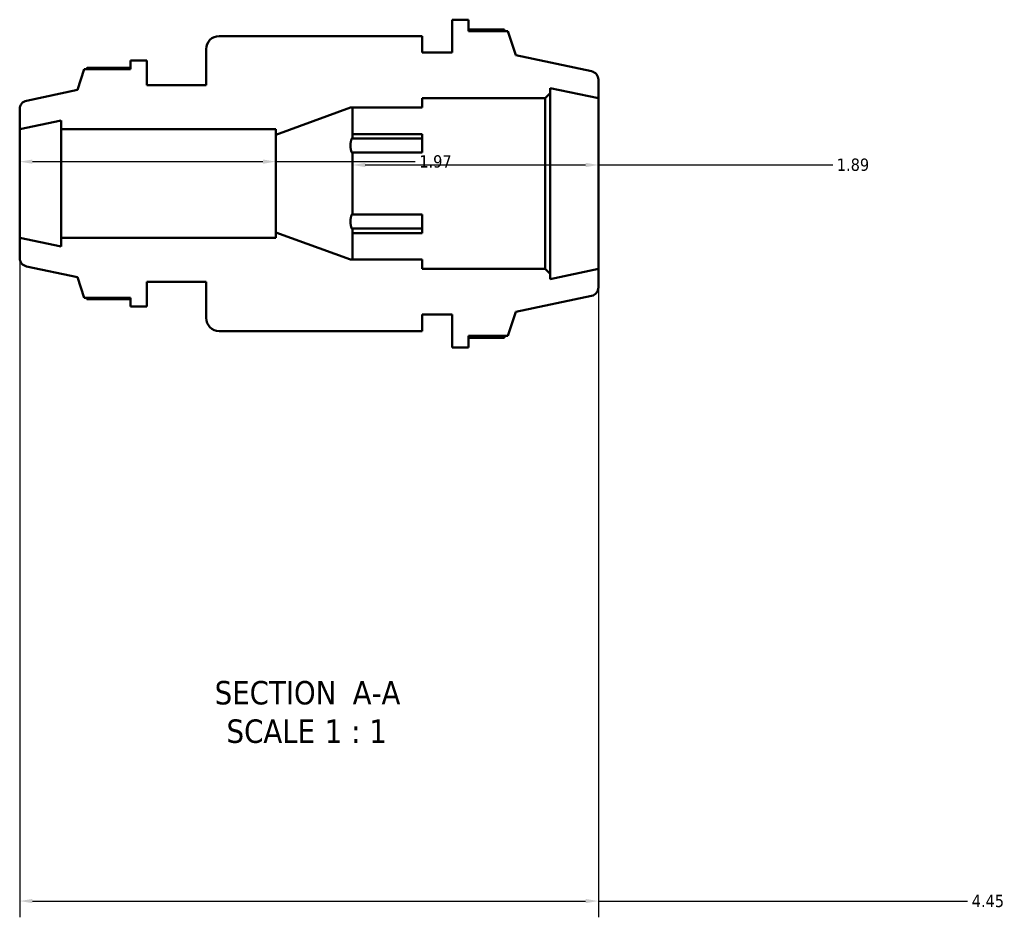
# Model space of a CAD drawing. Header units: inches. Extents: x -2.2 to 51.6, y -14.1 to 33.
# Tile 3 of 8: x 18.8 to 26.4, y -14.1 to -7.2. Entities that reach past the tile are written whole.
import ezdxf

# ---------------------------------------------------------------- set-up
doc = ezdxf.new("R2010")
doc.units = ezdxf.units.IN
doc.header["$MEASUREMENT"] = 0
for name, color, linetype, lineweight in [('Dimension (ANSI)', 7, 'Continuous', 25), ('Symbol (ANSI)', 7, 'Continuous', 25), ('Visible (ANSI)', 7, 'Continuous', 50)]:
    doc.layers.add(name, color=color, linetype=linetype, lineweight=lineweight)
doc.styles.add('Label Text (ANSI)', font='tahoma.ttf')
doc.styles.add('Note Text (ANSI)', font='tahoma.ttf')
doc.dimstyles.new('Default (ANSI)', dxfattribs={"dimtxt": 0.094488, "dimasz": 0.098425, "dimexe": 0.125, "dimexo": 0.0625, "dimgap": 0.031496, "dimtad": 0, "dimtih": 1, "dimtoh": 1, "dimrnd": 1e-08, "dimzin": 4, "dimdsep": 46, "dimtxsty": 'Note Text (ANSI)', "dimcen": 0.09, "dimdle": 0.393701, "dimclrd": 256, "dimclre": 256, "dimclrt": 5, "dimadec": 0, "dimazin": 1, "dimtfac": 1, "dimtofl": 0, "dimtmove": 0, "dimatfit": 3, "dimfxl": 1, "dimtolj": 1, "dimtzin": 4, "dimlwd": -1, "dimlwe": -1, "dimarcsym": 0})

# ---------------------------------------------------------------- blocks, each defined once
blk = doc.blocks.new('*D7')
at = {"layer": 'Defpoints', "color": 0, "transparency": 16777216}
for p in [(18.7884, -8.8682), (23.2372, -9.1064), (23.2372, -13.968)]:
    blk.add_point(p, dxfattribs=at)
at = {"layer": 'Dimension (ANSI)', "transparency": 16777216}
for p, q in [((18.7884, -8.9307), (18.7884, -14.093)), ((23.2372, -9.1689), (23.2372, -14.093)), ((18.8868, -13.968), (23.1388, -13.968)), ((23.2372, -13.968), (26.0764, -13.968))]:
    blk.add_line(p, q, dxfattribs=at)
for points in [[(18.8868, -13.9516), (18.8868, -13.9844), (18.7884, -13.968)], [(23.1388, -13.9516), (23.1388, -13.9844), (23.2372, -13.968)]]:
    blk.add_solid(points, dxfattribs=at)
at = {"layer": 'Dimension (ANSI)', "color": 5, "transparency": 16777216, "insert": (26.1079, -13.9198), "char_height": 0.09449, "attachment_point": 1, "style": 'Note Text (ANSI)'}
blk.add_mtext('\\A1;4.45', dxfattribs=at)
blk = doc.blocks.new('*D8')
at = {"layer": 'Defpoints', "color": 0, "transparency": 16777216}
for p in [(20.7569, -8.2824), (18.7884, -8.4509), (20.7569, -8.4509)]:
    blk.add_point(p, dxfattribs=at)
at = {"layer": 'Dimension (ANSI)', "transparency": 16777216}
for p, q in [((18.8868, -8.2824), (20.6585, -8.2824)), ((20.7569, -8.2824), (21.8293, -8.2824))]:
    blk.add_line(p, q, dxfattribs=at)
for points in [[(18.8868, -8.266), (18.8868, -8.2988), (18.7884, -8.2824)], [(20.6585, -8.266), (20.6585, -8.2988), (20.7569, -8.2824)]]:
    blk.add_solid(points, dxfattribs=at)
at = {"layer": 'Dimension (ANSI)', "color": 5, "transparency": 16777216, "insert": (21.8608, -8.2333), "char_height": 0.09449, "attachment_point": 1, "style": 'Note Text (ANSI)'}
blk.add_mtext('\\A1;1.97', dxfattribs=at)
blk = doc.blocks.new('*D9')
at = {"layer": 'Defpoints', "color": 0, "transparency": 16777216}
for p in [(23.2372, -8.308), (21.3472, -8.4509), (23.2372, -8.4509)]:
    blk.add_point(p, dxfattribs=at)
at = {"layer": 'Dimension (ANSI)', "transparency": 16777216}
for p, q in [((21.4456, -8.308), (23.1388, -8.308)), ((23.2372, -8.308), (25.0395, -8.308))]:
    blk.add_line(p, q, dxfattribs=at)
for points in [[(21.4456, -8.2916), (21.4456, -8.3244), (21.3472, -8.308)], [(23.1388, -8.2916), (23.1388, -8.3244), (23.2372, -8.308)]]:
    blk.add_solid(points, dxfattribs=at)
at = {"layer": 'Dimension (ANSI)', "color": 5, "transparency": 16777216, "insert": (25.071, -8.2586), "char_height": 0.09449, "attachment_point": 1, "style": 'Note Text (ANSI)'}
blk.add_mtext('\\A1;1.89', dxfattribs=at)

msp = doc.modelspace()

# ---------------------------------------------------------------- linework, layer by layer
at = {"layer": 'Visible (ANSI)'}
for p, q in [((22.2383, -7.1909), (22.1123, -7.1909)), ((22.1123, -7.1909), (22.1123, -7.4429)), ((22.2383, -7.2791), (22.2383, -7.1909)), ((22.513, -7.2653), (22.2383, -7.2653)), ((21.8826, -7.3169), (20.3223, -7.3169)), ((21.8826, -7.4429), (21.8826, -7.3169)), ((22.5417, -7.2791), (22.2383, -7.2791)), ((22.6017, -7.4636), (22.5417, -7.2791)), ((20.2215, -7.4177), (20.2215, -7.6949)), ((22.1123, -7.4429), (21.8826, -7.4429)), ((23.1853, -7.5877), (22.6017, -7.4636)), ((19.6411, -7.5617), (19.3062, -7.5617)), ((19.7671, -7.5059), (19.6411, -7.5059)), ((19.6411, -7.5059), (19.6411, -7.572)), ((19.7671, -7.6949), (19.7671, -7.5059)), ((19.2847, -7.572), (19.2333, -7.7303)), ((19.6411, -7.572), (19.2847, -7.572)), ((20.2215, -7.6949), (19.7671, -7.6949)), ((22.8665, -7.756), (22.8665, -7.7165)), ((22.8665, -7.7165), (23.2372, -7.7953)), ((23.2372, -7.7953), (23.2372, -7.6518)), ((19.2333, -7.7303), (18.8403, -7.8138)), ((21.8826, -7.8667), (21.8826, -7.7953)), ((21.8826, -7.7953), (22.8271, -7.7953)), ((22.8271, -7.7953), (22.8665, -7.756)), ((22.8271, -7.7953), (22.8271, -9.1064)), ((22.8665, -9.1457), (22.8665, -7.756)), ((23.2372, -9.1064), (23.2372, -7.7953)), ((20.7569, -8.0753), (21.3313, -7.8667)), ((21.3313, -7.8667), (21.8826, -7.8667)), ((21.3472, -8.103), (21.3472, -7.8667)), ((18.7884, -7.878), (18.7884, -8.0335)), ((18.7884, -8.0335), (19.1062, -7.966)), ((19.1062, -7.966), (19.1062, -8.0335)), ((18.7884, -8.8682), (18.7884, -8.0335)), ((19.1062, -8.0335), (20.7569, -8.0335)), ((19.1062, -8.8682), (19.1062, -8.0335)), ((20.7569, -8.0335), (20.7569, -8.0753)), ((20.7569, -8.8265), (20.7569, -8.0753)), ((21.3472, -8.0701), (21.8826, -8.0701)), ((21.8826, -8.1042), (21.8826, -8.0701)), ((21.3407, -8.1042), (21.8826, -8.1042)), ((21.8826, -8.2133), (21.8826, -8.1042)), ((21.8826, -8.2133), (21.3407, -8.2133)), ((21.3472, -8.6884), (21.3472, -8.2133)), ((21.3407, -8.6884), (21.8826, -8.6884)), ((21.8826, -8.7975), (21.8826, -8.6884)), ((21.3313, -9.0351), (20.7569, -8.8265)), ((20.7569, -8.8265), (20.7569, -8.8682)), ((21.8826, -8.7975), (21.3407, -8.7975)), ((21.3472, -9.0351), (21.3472, -8.7987)), ((21.8826, -8.8317), (21.3472, -8.8317)), ((21.8826, -8.8317), (21.8826, -8.7975)), ((19.1062, -8.9357), (18.7884, -8.8682)), ((18.7884, -8.8682), (18.7884, -9.0238)), ((20.7569, -8.8682), (19.1062, -8.8682)), ((19.1062, -8.8682), (19.1062, -8.9357)), ((21.8826, -9.0351), (21.3313, -9.0351)), ((21.8826, -9.1064), (21.8826, -9.0351)), ((18.8403, -9.0879), (19.2333, -9.1714)), ((22.8271, -9.1064), (21.8826, -9.1064)), ((22.8665, -9.1457), (22.8271, -9.1064)), ((23.2372, -9.1064), (22.8665, -9.1852)), ((22.8665, -9.1852), (22.8665, -9.1457)), ((23.2372, -9.2499), (23.2372, -9.1064)), ((19.2333, -9.1714), (19.2847, -9.3297)), ((19.7671, -9.3959), (19.7671, -9.2069)), ((19.7671, -9.2069), (20.2215, -9.2069)), ((20.2215, -9.2069), (20.2215, -9.4841)), ((19.2847, -9.3297), (19.6411, -9.3297)), ((19.3062, -9.34), (19.6411, -9.34)), ((19.6411, -9.3297), (19.6411, -9.3959)), ((22.6017, -9.4381), (23.1853, -9.3141)), ((19.6411, -9.3959), (19.7671, -9.3959)), ((21.8826, -9.5849), (21.8826, -9.4589)), ((21.8826, -9.4589), (22.1123, -9.4589)), ((22.1123, -9.4589), (22.1123, -9.7109)), ((22.5417, -9.6227), (22.6017, -9.4381)), ((20.3223, -9.5849), (21.8826, -9.5849)), ((22.2383, -9.7109), (22.2383, -9.6227)), ((22.2383, -9.6227), (22.5417, -9.6227)), ((22.2383, -9.6364), (22.513, -9.6364)), ((22.1123, -9.7109), (22.2383, -9.7109))]:
    msp.add_line(p, q, dxfattribs=at)
for centre, radius, start, end in [((20.3223, -7.4177), 0.1008, 90, 180), ((23.1717, -7.6518), 0.0656, 0, 78), ((18.8539, -7.878), 0.0656, 102, 180), ((18.8539, -9.0238), 0.0656, 180, 258), ((23.1717, -9.2499), 0.0656, 282, 0), ((20.3223, -9.4841), 0.1008, 180, 270)]:
    msp.add_arc(centre, radius, start, end, dxfattribs=at)
for points, weights in [([(22.5202, -7.2791), (22.5167, -7.2722), (22.513, -7.2653)], [1.00225834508, 1.00120270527, 1]), ([(19.3062, -7.5617), (19.3035, -7.5669), (19.3008, -7.572)], [1, 1.00138087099, 1.00261508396]), ([(21.3407, -8.2133), (21.3221, -8.1588), (21.3407, -8.1042)], [1.00203045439, 1.00784024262, 1.00203045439]), ([(21.3407, -8.1042), (21.3439, -8.1036), (21.3472, -8.103)], [1.00045716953, 1.000230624, 1]), ([(21.3407, -8.7975), (21.3221, -8.743), (21.3407, -8.6884)], [1.00203045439, 1.00784024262, 1.00203045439]), ([(21.3472, -8.7987), (21.3439, -8.7981), (21.3407, -8.7975)], [1, 1.000230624, 1.00045716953]), ([(19.3008, -9.3297), (19.3035, -9.3348), (19.3062, -9.34)], [1.00261508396, 1.00138087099, 1]), ([(22.513, -9.6364), (22.5167, -9.6295), (22.5202, -9.6227)], [1, 1.00120270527, 1.00225834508])]:
    msp.add_rational_spline(points, weights, degree=2, dxfattribs=at)

# ---------------------------------------------------------------- texts
at = {"layer": 'Symbol (ANSI)', "char_height": 0.18, "attachment_point": 7, "style": 'Label Text (ANSI)'}
for s, insert in [('SECTION', (20.2874, -12.4594)), (' A-A', (21.2809, -12.4556)), ('SCALE', (20.3787, -12.7551)), (' 1 : 1', (21.0665, -12.7519))]:
    msp.add_mtext(s, dxfattribs=dict(at, insert=insert))

# ---------------------------------------------------------------- dimensions: what is measured, and where the dimension line sits
at = {"layer": 'Dimension (ANSI)'}
for base, p1, p2, override, picture, middle in [((20.7569, -8.2824), (18.7884, -8.4509), (20.7569, -8.4509), {"dimgap": 0.031496, "dimtih": 0, "dimtoh": 0, "dimdec": 2, "dimse1": 1, "dimse2": 1, "dimtol": 0, "dimlim": 0, "dimtp": 0, "dimtm": 0, "dimtdec": 2, "dimatfit": 2}, '*D8', (21.9774, -8.2824)), ((23.2372, -8.308), (21.3472, -8.4509), (23.2372, -8.4509), {"dimgap": 0.031496, "dimtih": 0, "dimtoh": 0, "dimdec": 2, "dimse1": 1, "dimse2": 1, "dimtol": 0, "dimlim": 0, "dimtp": 0, "dimtm": 0, "dimtdec": 2, "dimatfit": 2}, '*D9', (25.1872, -8.308)), ((23.2372, -13.968), (18.7884, -8.8682), (23.2372, -9.1064), {"dimgap": 0.031496, "dimtih": 0, "dimtoh": 0, "dimdec": 2, "dimtol": 0, "dimlim": 0, "dimtp": 0, "dimtm": 0, "dimtdec": 2, "dimatfit": 2}, '*D7', (26.2293, -13.968))]:
    dim = msp.add_linear_dim(base=base, p1=p1, p2=p2, angle=180, dimstyle='Default (ANSI)', override=override, dxfattribs=at)
    dim.commit()
    dim.dimension.update_dxf_attribs({"geometry": picture, "text_midpoint": middle, "dimtype": 160})

doc.saveas('drawing.dxf')
